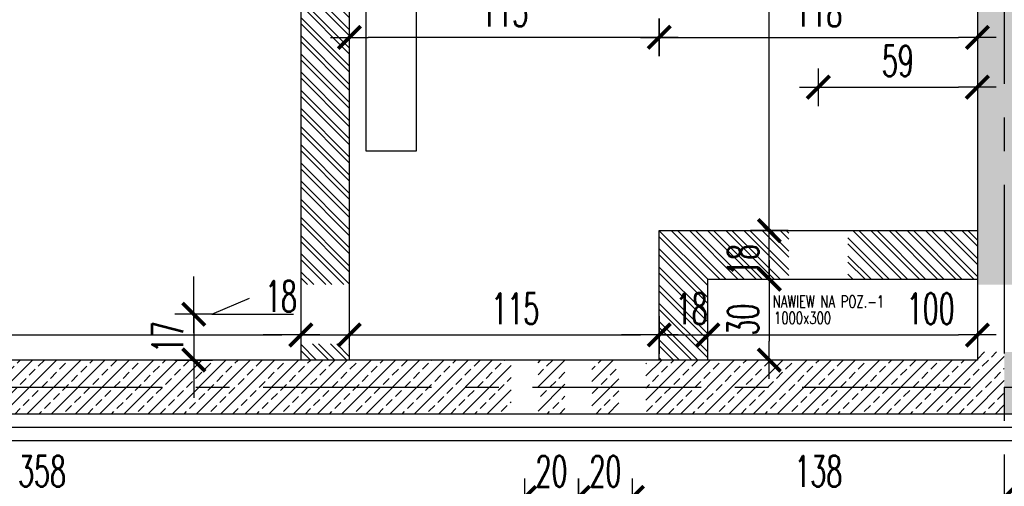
# Model space of a CAD drawing. Extents: x 41755 to 123924, y -112333 to 86187.
# Tile 168 of 256: x 100702 to 101067, y -17409 to -17236. Entities that reach past the tile are written whole.
import ezdxf

# ---------------------------------------------------------------- set-up
doc = ezdxf.new("R2010")
doc.units = 0
doc.header["$LTSCALE"] = 50
doc.linetypes.add('CENTER', pattern=[2, 1.25, -0.25, 0.25, -0.25])
doc.layers.get('0').update_dxf_attribs({"color": 101, "linetype": 'CONTINUOUS'})
doc.layers.add('0-pomoc', color=21, linetype='CONTINUOUS', plot=False)
for name, color, linetype in [('Ins-went', 141, 'CONTINUOUS'), ('Os-osie glowne', 1, 'CENTER'), ('Sc-beton', 7, 'CONTINUOUS'), ('Sc-beton-hatch', 86, 'CONTINUOUS'), ('Sc-cegla pustak', 42, 'CONTINUOUS'), ('Sc-cegla pustak-hatch', 8, 'CONTINUOUS'), ('Sc-izolacja term-styropian', 151, 'STYROPIAN-KA'), ('Wym-wew', 8, 'CONTINUOUS')]:
    doc.layers.add(name, color=color, linetype=linetype)
doc.styles.add('KA wymiar', font='romans.shx', dxfattribs={"width": 0.6})
doc.styles.add('ROMANS', font='romans', dxfattribs={"width": 0.85})
doc.linetypes.add('STYROPIAN-KA', pattern='A,0.0001,-0.1,[135,ltypeshp.shx,S=0.1,R=0,X=-0.1,Y=0],0,[135,ltypeshp.shx,S=0.1,R=180,X=0.1,Y=0],-0.1', length=0.2001)
doc.linetypes.add('ZIGZAG', pattern='A,0.00254,-5.08,[131,ltypeshp.shx,S=5.08,R=0,X=-5.08,Y=0],-10.16,[131,ltypeshp.shx,S=5.08,R=180,X=5.08,Y=0],-5.08', length=20.32254)
doc.dimstyles.new('KA wymiar', dxfattribs={"dimscale": 50, "dimtxt": 0.23, "dimasz": 0.14, "dimexe": 0, "dimexo": 0, "dimgap": 0.08, "dimtad": 1, "dimdec": 1, "dimrnd": 0.5, "dimzin": 9, "dimdsep": 46, "dimtxsty": 'KA wymiar', "dimblk1": 'UKOS', "dimblk2": 'UKOS', "dimsah": 1, "dimcen": 0.2, "dimse1": 1, "dimse2": 1, "dimclrd": 256, "dimclre": 256, "dimclrt": 2, "dimadec": 0, "dimazin": 0, "dimtfac": 1, "dimtdec": 1, "dimtix": 1, "dimtmove": 2, "dimatfit": 3, "dimldrblk": 'DOT', "dimfxl": 0, "dimtolj": 1, "dimtzin": 9, "dimarcsym": 0})
pattern_1 = [(45, (48983.4185, 565.478), (-4.49012806, 4.49012806), []), (45, (48987.9087, 565.478), (-4.49012806, 4.49012806), [3.175, -1.5875])]
pattern_2 = [(135, (48983.4185, 565.478), (-3.36759605, -3.36759605), []), (135, (48983.4185, 567.723), (-3.36759605, -3.36759605), [])]

# ---------------------------------------------------------------- blocks, each defined once
blk = doc.blocks.new('UKOS')
at = {"color": 1}
blk.add_line((0, 1), (0, -1), dxfattribs=at)
at = {"color": 8}
blk.add_line((1, 0), (-1, 0), dxfattribs=at)
at = {"color": 1, "const_width": 0.2}
blk.add_lwpolyline([(0.599, 0.599), (-0.599, -0.599)], dxfattribs=at)
blk = doc.blocks.new('*D2653')
at = {"layer": 'Wym-wew', "lineweight": -2}
blk.add_line((100537.97, -17353.13), (100798.97, -17353.13), dxfattribs=at)
at = {"layer": 'Wym-wew', "lineweight": -2, "xscale": 7.000000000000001, "yscale": 7.000000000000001, "zscale": 7.000000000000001, "rotation": 180}
blk.add_blockref('UKOS', (100530.97, -17353.13), dxfattribs=at)
at = {"layer": 'Wym-wew', "lineweight": -2, "xscale": 7.000000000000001, "yscale": 7.000000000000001, "zscale": 7.000000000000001}
blk.add_blockref('UKOS', (100805.97, -17353.13), dxfattribs=at)
at = {"layer": 'Wym-wew', "color": 2, "insert": (100668.47, -17343.38), "char_height": 11.5, "attachment_point": 5, "style": 'KA wymiar'}
blk.add_mtext('\\A1;275', dxfattribs=at)
blk = doc.blocks.new('_Dot')
at = {"layer": '0-pomoc', "color": 0, "lineweight": -2}
blk.add_line((-0.5, 0), (-1, 0), dxfattribs=at)
at = {"layer": '0-pomoc', "color": 0, "const_width": 0.5}
blk.add_lwpolyline([(-0.25, 0, 1), (0.25, 0, 1)], format="xyb", close=True, dxfattribs=at)
blk = doc.blocks.new('_vxkdjhgkljhkgjhk')
for q in [(14.01, 6.02), (30.24, 0)]:
    blk.add_line((0, 0), q)
blk = doc.blocks.new('*D2820')
at = {"layer": 'Wym-wew', "lineweight": -2}
for p, q in [((100798.97, -17353.13), (100791.97, -17353.13)), ((100805.97, -17353.13), (100823.97, -17353.13)), ((100830.97, -17353.13), (100837.97, -17353.13))]:
    blk.add_line(p, q, dxfattribs=at)
at = {"layer": 'Wym-wew', "lineweight": -2, "xscale": 7.000000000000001, "yscale": 7.000000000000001, "zscale": 7.000000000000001}
blk.add_blockref('UKOS', (100805.97, -17353.13), dxfattribs=at)
at = {"layer": 'Wym-wew', "lineweight": -2, "xscale": 7.000000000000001, "yscale": 7.000000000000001, "zscale": 7.000000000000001, "rotation": 180}
blk.add_blockref('UKOS', (100823.97, -17353.13), dxfattribs=at)
at = {"layer": 'Wym-wew', "color": 2, "insert": (100798.62, -17338.75), "char_height": 11.5, "attachment_point": 5, "style": 'KA wymiar'}
blk.add_mtext('\\A1;18', dxfattribs=at)
blk = doc.blocks.new('*D2821')
at = {"layer": 'Wym-wew', "lineweight": -2}
blk.add_line((100830.97, -17353.13), (100931.97, -17353.13), dxfattribs=at)
at = {"layer": 'Wym-wew', "lineweight": -2, "xscale": 7.000000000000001, "yscale": 7.000000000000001, "zscale": 7.000000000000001, "rotation": 180}
blk.add_blockref('UKOS', (100823.97, -17353.13), dxfattribs=at)
at = {"layer": 'Wym-wew', "lineweight": -2, "xscale": 7.000000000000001, "yscale": 7.000000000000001, "zscale": 7.000000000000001}
blk.add_blockref('UKOS', (100938.97, -17353.13), dxfattribs=at)
at = {"layer": 'Wym-wew', "color": 2, "insert": (100885.56, -17343.38), "char_height": 11.5, "attachment_point": 5, "style": 'KA wymiar'}
blk.add_mtext('\\A1;115', dxfattribs=at)
blk = doc.blocks.new('*D2822')
at = {"layer": 'Wym-wew', "lineweight": -2}
for p, q in [((100931.97, -17353.13), (100924.97, -17353.13)), ((100938.97, -17353.13), (100956.97, -17353.13)), ((100963.97, -17353.13), (100970.97, -17353.13))]:
    blk.add_line(p, q, dxfattribs=at)
at = {"layer": 'Wym-wew', "lineweight": -2, "xscale": 7.000000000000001, "yscale": 7.000000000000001, "zscale": 7.000000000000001}
blk.add_blockref('UKOS', (100938.97, -17353.13), dxfattribs=at)
at = {"layer": 'Wym-wew', "lineweight": -2, "xscale": 7.000000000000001, "yscale": 7.000000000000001, "zscale": 7.000000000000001, "rotation": 180}
blk.add_blockref('UKOS', (100956.97, -17353.13), dxfattribs=at)
at = {"layer": 'Wym-wew', "color": 2, "insert": (100950.97, -17343.38), "char_height": 11.5, "attachment_point": 5, "style": 'KA wymiar'}
blk.add_mtext('\\A1;18', dxfattribs=at)
blk = doc.blocks.new('*D2823')
at = {"layer": 'Wym-wew', "lineweight": -2}
blk.add_line((100963.97, -17353.13), (101049.97, -17353.13), dxfattribs=at)
at = {"layer": 'Wym-wew', "lineweight": -2, "xscale": 7.000000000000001, "yscale": 7.000000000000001, "zscale": 7.000000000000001, "rotation": 180}
blk.add_blockref('UKOS', (100956.97, -17353.13), dxfattribs=at)
at = {"layer": 'Wym-wew', "lineweight": -2, "xscale": 7.000000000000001, "yscale": 7.000000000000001, "zscale": 7.000000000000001}
blk.add_blockref('UKOS', (101056.97, -17353.13), dxfattribs=at)
at = {"layer": 'Wym-wew', "color": 2, "insert": (101039.65, -17343.38), "char_height": 11.5, "attachment_point": 5, "style": 'KA wymiar'}
blk.add_mtext('\\A1;100', dxfattribs=at)
blk = doc.blocks.new('*D2824')
at = {"layer": 'Wym-wew', "lineweight": -2}
blk.add_line((100931.97, -17242.76), (100830.97, -17242.76), dxfattribs=at)
at = {"layer": 'Wym-wew', "lineweight": -2, "xscale": 7.000000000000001, "yscale": 7.000000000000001, "zscale": 7.000000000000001, "rotation": 180}
blk.add_blockref('UKOS', (100823.97, -17242.76), dxfattribs=at)
at = {"layer": 'Wym-wew', "lineweight": -2, "xscale": 7.000000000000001, "yscale": 7.000000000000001, "zscale": 7.000000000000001}
blk.add_blockref('UKOS', (100938.97, -17242.76), dxfattribs=at)
at = {"layer": 'Wym-wew', "color": 2, "insert": (100881.47, -17233.01), "char_height": 11.5, "attachment_point": 5, "style": 'KA wymiar'}
blk.add_mtext('\\A1;115', dxfattribs=at)
blk = doc.blocks.new('*D2825')
at = {"layer": 'Wym-wew', "lineweight": -2}
for p, q in [((100979.78, -17307.44), (100979.78, -17300.44)), ((100979.78, -17332.44), (100979.78, -17314.44)), ((100979.78, -17339.44), (100979.78, -17346.44))]:
    blk.add_line(p, q, dxfattribs=at)
at = {"layer": 'Wym-wew', "lineweight": -2, "xscale": 7.000000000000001, "yscale": 7.000000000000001, "zscale": 7.000000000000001}
for p, rotation in [((100979.78, -17314.44), 270), ((100979.78, -17332.44), 90)]:
    blk.add_blockref('UKOS', p, dxfattribs=dict(at, rotation=rotation))
at = {"layer": 'Wym-wew', "color": 2, "insert": (100970.03, -17325.32), "char_height": 11.5, "attachment_point": 5, "rotation": 90, "style": 'KA wymiar'}
blk.add_mtext('\\A1;18', dxfattribs=at)
blk = doc.blocks.new('*D2826')
at = {"layer": 'Wym-wew', "lineweight": -2}
blk.add_line((100945.97, -17242.76), (101049.97, -17242.76), dxfattribs=at)
at = {"layer": 'Wym-wew', "lineweight": -2, "xscale": 7.000000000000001, "yscale": 7.000000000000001, "zscale": 7.000000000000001, "rotation": 180}
blk.add_blockref('UKOS', (100938.97, -17242.76), dxfattribs=at)
at = {"layer": 'Wym-wew', "lineweight": -2, "xscale": 7.000000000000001, "yscale": 7.000000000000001, "zscale": 7.000000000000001}
blk.add_blockref('UKOS', (101056.97, -17242.76), dxfattribs=at)
at = {"layer": 'Wym-wew', "color": 2, "insert": (100997.97, -17233.01), "char_height": 11.5, "attachment_point": 5, "style": 'KA wymiar'}
blk.add_mtext('\\A1;118', dxfattribs=at)
blk = doc.blocks.new('*D2827')
at = {"layer": 'Wym-wew', "lineweight": -2}
for p, q in [((100766.26, -17338.44), (100766.26, -17331.44)), ((100766.26, -17345.44), (100766.26, -17362.44)), ((100766.26, -17369.44), (100766.26, -17376.44))]:
    blk.add_line(p, q, dxfattribs=at)
at = {"layer": 'Wym-wew', "lineweight": -2, "xscale": 7.000000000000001, "yscale": 7.000000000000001, "zscale": 7.000000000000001}
for p, rotation in [((100766.26, -17345.44), 270), ((100766.26, -17362.44), 90)]:
    blk.add_blockref('UKOS', p, dxfattribs=dict(at, rotation=rotation))
at = {"layer": 'Wym-wew', "color": 2, "insert": (100756.51, -17353.94), "char_height": 11.5, "attachment_point": 5, "rotation": 90, "style": 'KA wymiar'}
blk.add_mtext('\\A1;17', dxfattribs=at)
blk = doc.blocks.new('*D2828')
at = {"layer": 'Wym-wew', "lineweight": -2}
blk.add_line((100979.78, -17307.44), (100979.78, -17083.44), dxfattribs=at)
at = {"layer": 'Wym-wew', "lineweight": -2, "xscale": 7.000000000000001, "yscale": 7.000000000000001, "zscale": 7.000000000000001}
for p, rotation in [((100979.78, -17076.44), 90), ((100979.78, -17314.44), 270)]:
    blk.add_blockref('UKOS', p, dxfattribs=dict(at, rotation=rotation))
at = {"layer": 'Wym-wew', "color": 2, "insert": (100970.03, -17195.44), "char_height": 11.5, "attachment_point": 5, "rotation": 90, "style": 'KA wymiar'}
blk.add_mtext('\\A1;238', dxfattribs=at)
blk = doc.blocks.new('*D2831')
at = {"layer": 'Wym-wew', "lineweight": -2}
blk.add_line((100979.78, -17339.44), (100979.78, -17355.44), dxfattribs=at)
at = {"layer": 'Wym-wew', "lineweight": -2, "xscale": 7.000000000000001, "yscale": 7.000000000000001, "zscale": 7.000000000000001}
for p, rotation in [((100979.78, -17332.44), 90), ((100979.78, -17362.44), 270)]:
    blk.add_blockref('UKOS', p, dxfattribs=dict(at, rotation=rotation))
at = {"layer": 'Wym-wew', "color": 2, "insert": (100970.03, -17347.44), "char_height": 11.5, "attachment_point": 5, "rotation": 90, "style": 'KA wymiar'}
blk.add_mtext('\\A1;30', dxfattribs=at)
blk = doc.blocks.new('*D2833')
at = {"layer": 'Wym-wew', "lineweight": -2}
blk.add_line((101004.97, -17261.26), (101049.97, -17261.26), dxfattribs=at)
at = {"layer": 'Wym-wew', "lineweight": -2, "xscale": 7.000000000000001, "yscale": 7.000000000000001, "zscale": 7.000000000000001, "rotation": 180}
blk.add_blockref('UKOS', (100997.97, -17261.26), dxfattribs=at)
at = {"layer": 'Wym-wew', "lineweight": -2, "xscale": 7.000000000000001, "yscale": 7.000000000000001, "zscale": 7.000000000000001}
blk.add_blockref('UKOS', (101056.97, -17261.26), dxfattribs=at)
at = {"layer": 'Wym-wew', "color": 2, "insert": (101027.47, -17251.51), "char_height": 11.5, "attachment_point": 5, "style": 'KA wymiar'}
blk.add_mtext('\\A1;59', dxfattribs=at)
blk = doc.blocks.new('*D2842')
at = {"layer": 'Wym-wew', "lineweight": -2}
blk.add_line((100537.97, -17413.4), (100881.97, -17413.4), dxfattribs=at)
at = {"layer": 'Wym-wew', "lineweight": -2, "xscale": 7.000000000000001, "yscale": 7.000000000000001, "zscale": 7.000000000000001, "rotation": 180}
blk.add_blockref('UKOS', (100530.97, -17413.4), dxfattribs=at)
at = {"layer": 'Wym-wew', "lineweight": -2, "xscale": 7.000000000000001, "yscale": 7.000000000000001, "zscale": 7.000000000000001}
blk.add_blockref('UKOS', (100888.97, -17413.4), dxfattribs=at)
at = {"layer": 'Wym-wew', "color": 2, "insert": (100709.97, -17403.65), "char_height": 11.5, "attachment_point": 5, "style": 'KA wymiar'}
blk.add_mtext('\\A1;358', dxfattribs=at)
blk = doc.blocks.new('*D2843')
at = {"layer": 'Wym-wew', "lineweight": -2}
for p, q in [((100881.97, -17413.4), (100874.97, -17413.4)), ((100888.97, -17413.4), (100908.97, -17413.4)), ((100915.97, -17413.4), (100922.97, -17413.4))]:
    blk.add_line(p, q, dxfattribs=at)
at = {"layer": 'Wym-wew', "lineweight": -2, "xscale": 7.000000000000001, "yscale": 7.000000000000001, "zscale": 7.000000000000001}
blk.add_blockref('UKOS', (100888.97, -17413.4), dxfattribs=at)
at = {"layer": 'Wym-wew', "lineweight": -2, "xscale": 7.000000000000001, "yscale": 7.000000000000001, "zscale": 7.000000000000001, "rotation": 180}
blk.add_blockref('UKOS', (100908.97, -17413.4), dxfattribs=at)
at = {"layer": 'Wym-wew', "color": 2, "insert": (100898.97, -17403.65), "char_height": 11.5, "attachment_point": 5, "style": 'KA wymiar'}
blk.add_mtext('\\A1;20', dxfattribs=at)
blk = doc.blocks.new('*D2844')
at = {"layer": 'Wym-wew', "lineweight": -2}
for p, q in [((100901.97, -17413.4), (100894.97, -17413.4)), ((100908.97, -17413.4), (100928.97, -17413.4)), ((100935.97, -17413.4), (100942.97, -17413.4))]:
    blk.add_line(p, q, dxfattribs=at)
at = {"layer": 'Wym-wew', "lineweight": -2, "xscale": 7.000000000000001, "yscale": 7.000000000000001, "zscale": 7.000000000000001}
blk.add_blockref('UKOS', (100908.97, -17413.4), dxfattribs=at)
at = {"layer": 'Wym-wew', "lineweight": -2, "xscale": 7.000000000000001, "yscale": 7.000000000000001, "zscale": 7.000000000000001, "rotation": 180}
blk.add_blockref('UKOS', (100928.97, -17413.4), dxfattribs=at)
at = {"layer": 'Wym-wew', "color": 2, "insert": (100918.97, -17403.65), "char_height": 11.5, "attachment_point": 5, "style": 'KA wymiar'}
blk.add_mtext('\\A1;20', dxfattribs=at)
blk = doc.blocks.new('*D2845')
at = {"layer": 'Wym-wew', "lineweight": -2}
blk.add_line((100935.97, -17413.4), (101059.97, -17413.4), dxfattribs=at)
at = {"layer": 'Wym-wew', "lineweight": -2, "xscale": 7.000000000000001, "yscale": 7.000000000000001, "zscale": 7.000000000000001, "rotation": 180}
blk.add_blockref('UKOS', (100928.97, -17413.4), dxfattribs=at)
at = {"layer": 'Wym-wew', "lineweight": -2, "xscale": 7.000000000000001, "yscale": 7.000000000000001, "zscale": 7.000000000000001}
blk.add_blockref('UKOS', (101066.97, -17413.4), dxfattribs=at)
at = {"layer": 'Wym-wew', "color": 2, "insert": (100997.97, -17403.65), "char_height": 11.5, "attachment_point": 5, "style": 'KA wymiar'}
blk.add_mtext('\\A1;138', dxfattribs=at)

msp = doc.modelspace()

# ---------------------------------------------------------------- hatches: boundary and pattern name
at = {"layer": 'Sc-beton-hatch'}
h = msp.add_hatch(dxfattribs=at)
h.set_pattern_fill('ANSI33', color=256, style=0)
h.set_pattern_definition(pattern_1)
h.paths.add_polyline_path([(101329.03, -17372.44), (101066.966, -17372.44), (101066.966, -17382.44), (101329.03, -17382.44)])
h.paths.add_polyline_path([(101329.03, -17362.44), (101076.966, -17362.44), (101076.966, -17359.44), (101066.966, -17359.44), (101066.966, -17372.44), (101329.03, -17372.44)])
h.paths.add_polyline_path([(101076.966, -17068.44), (101066.966, -17068.44), (101066.966, -17334.44), (101076.966, -17334.44)])
h.paths.add_polyline_path([(101066.966, -17068.44), (101056.966, -17068.44), (101056.966, -17334.44), (101066.966, -17334.44)])
h.paths.add_polyline_path([(101076.966, -17058.44), (101066.966, -17058.44), (101066.966, -17068.44), (101076.966, -17068.44)])
h.paths.add_polyline_path([(101066.966, -17058.44), (101056.966, -17058.44), (101056.966, -17068.44), (101066.966, -17068.44)])
h.paths.add_polyline_path([(101597.966, -17372.44), (101329.03, -17372.44), (101329.03, -17382.44), (101597.966, -17382.44)])
h.paths.add_polyline_path([(101597.966, -17362.44), (101329.03, -17362.44), (101329.03, -17372.44), (101597.966, -17372.44)])
h.paths.add_polyline_path([(101881.966, -17372.44), (101597.966, -17372.44), (101597.966, -17382.44), (101881.966, -17382.44)])
h.paths.add_polyline_path([(101881.966, -17362.44), (101597.966, -17362.44), (101597.966, -17372.44), (101881.966, -17372.44)])
h.paths.add_polyline_path([(102200.966, -17372.44), (101881.966, -17372.44), (101881.966, -17382.44), (102200.966, -17382.44)])
h.paths.add_polyline_path([(102200.966, -17362.44), (101881.966, -17362.44), (101881.966, -17372.44), (102200.966, -17372.44)])
h = msp.add_hatch(dxfattribs=at)
h.set_pattern_fill('ANSI33', color=256, style=0)
h.set_pattern_definition(pattern_1)
h.paths.add_polyline_path([(100883.966, -17382.44), (100883.966, -17372.44), (100634.274, -17372.44), (100634.274, -17382.44)])
h.paths.add_polyline_path([(100634.274, -17362.44), (100634.274, -17372.44), (100883.966, -17372.44), (100883.966, -17362.44)])
h.paths.add_polyline_path([(100903.966, -17382.44), (100903.966, -17372.44), (100893.966, -17372.44), (100893.966, -17382.44)])
h.paths.add_polyline_path([(100893.966, -17372.44), (100903.966, -17372.44), (100903.966, -17362.44), (100893.966, -17362.44)])
h.paths.add_polyline_path([(100913.966, -17372.44), (100923.966, -17372.44), (100923.966, -17362.44), (100913.966, -17362.44)])
h.paths.add_polyline_path([(100913.966, -17382.44), (100923.966, -17382.44), (100923.966, -17372.44), (100913.966, -17372.44)])
h.paths.add_polyline_path([(101066.966, -17382.44), (101066.966, -17372.44), (100933.966, -17372.44), (100933.966, -17382.44)])
h.paths.add_polyline_path([(101066.966, -17372.44), (101066.966, -17359.44), (101056.966, -17359.44), (101056.966, -17362.44), (100956.966, -17362.44), (100933.966, -17362.44), (100933.966, -17372.44)])
at = {"layer": 'Sc-cegla pustak-hatch'}
h = msp.add_hatch(dxfattribs=at)
h.set_pattern_fill('ANSI32', color=256, scale=0.5, angle=90, style=0)
h.set_pattern_definition(pattern_2)
h.paths.add_polyline_path([(100882.966, -17068.44), (100862.966, -17068.44), (100862.966, -17076.44), (100882.966, -17076.44)])
h.paths.add_polyline_path([(100882.966, -17058.44), (100862.966, -17058.44), (100862.966, -17068.44), (100882.966, -17068.44)])
h.paths.add_polyline_path([(100846.966, -17058.44), (100833.966, -17058.44), (100833.966, -17058.928), (100808.966, -17058.928), (100808.966, -17058.44), (100790.966, -17058.44), (100790.966, -17068.44), (100846.966, -17068.44)])
h.paths.add_polyline_path([(100846.966, -17068.44), (100790.966, -17068.44), (100790.966, -17076.44), (100805.966, -17076.44), (100805.966, -17334.44), (100823.966, -17334.44), (100823.966, -17076.44), (100831.966, -17076.44), (100846.966, -17076.44)])
h.paths.add_polyline_path([(100774.966, -17068.44), (100755.966, -17068.44), (100755.966, -17076.44), (100774.966, -17076.44)])
h.paths.add_polyline_path([(100774.966, -17058.44), (100755.966, -17058.44), (100755.966, -17068.44), (100774.966, -17068.44)])
h.paths.add_polyline_path([(100823.966, -17356.44), (100805.966, -17356.44), (100805.966, -17362.44), (100823.966, -17362.44)])
h.paths.add_polyline_path([(100806.998, -17206.235), (100822.934, -17206.235), (100822.934, -17223.485), (100806.998, -17223.485)], flags=24)
h = msp.add_hatch(dxfattribs=at)
h.set_pattern_fill('ANSI32', color=256, scale=0.5, angle=90, style=0)
h.set_pattern_definition(pattern_2)
h.paths.add_polyline_path([(101008.966, -17314.44), (101008.966, -17332.44), (101056.966, -17332.44), (101056.966, -17314.44)])
h.paths.add_polyline_path([(100986.966, -17314.44), (100958.91, -17314.44), (100959.019, -17332.44), (100986.966, -17332.44)])
h.paths.add_polyline_path([(100938.966, -17362.44), (100956.966, -17362.44), (100956.966, -17332.44), (100959.019, -17332.44), (100958.91, -17314.44), (100938.966, -17314.44)])
h.paths.add_polyline_path([(100961.404, -17333.286), (100961.404, -17317.35), (100978.654, -17317.35), (100978.654, -17333.286)], flags=9)
h.paths.add_polyline_path([(100924.896, -17334.76), (100940.832, -17334.76), (100940.832, -17352.01), (100924.896, -17352.01)], flags=9)
h.paths.add_polyline_path([(100942.997, -17334.76), (100958.933, -17334.76), (100958.933, -17352.01), (100942.997, -17352.01)], flags=24)

# ---------------------------------------------------------------- linework, layer by layer
at = {"layer": 'Ins-went'}
for p, q in [((100830.133, -17204.805), (100830.133, -17284.805)), ((100848.833, -17284.805), (100848.833, -17204.805)), ((100830.133, -17284.805), (100848.833, -17284.805))]:
    msp.add_line(p, q, dxfattribs=at)
at = {"layer": 'Os-osie glowne'}
for points in [[(101066.966, -15997.44), (101066.966, -17560.331)], [(99691.966, -17372.44), (102917.643, -17372.44)]]:
    msp.add_lwpolyline(points, dxfattribs=at)
at = {"layer": 'Sc-beton'}
msp.add_line((102200.966, -17382.44), (99906.966, -17382.44), dxfattribs=at)
for points in [[(101056.966, -17058.44), (101056.966, -17362.44)], [(101056.966, -17362.44), (100530.966, -17362.44)]]:
    msp.add_lwpolyline(points, dxfattribs=at)
at = {"layer": 'Sc-cegla pustak'}
for points in [[(100805.966, -17076.44), (100805.966, -17362.44)], [(100823.966, -17076.44), (100823.966, -17362.44)], [(100938.966, -17362.44), (100938.966, -17314.44), (101056.966, -17314.44)], [(100956.966, -17362.44), (100956.966, -17332.44), (101056.966, -17332.44)]]:
    msp.add_lwpolyline(points, dxfattribs=at)
at = {"layer": 'Sc-izolacja term-styropian', "linetype": 'ZIGZAG', "ltscale": 0.018}
msp.add_line((102200.966, -17387.44), (99901.966, -17387.44), dxfattribs=at)
at = {"layer": 'Sc-izolacja term-styropian', "linetype": 'ByBlock'}
msp.add_line((102200.966, -17392.44), (99896.966, -17392.44), dxfattribs=at)

# ---------------------------------------------------------------- block references
at = {"layer": 'Ins-went'}
msp.add_blockref('_vxkdjhgkljhkgjhk', (100772.978, -17345.44), dxfattribs=at)

# ---------------------------------------------------------------- texts
at = {"layer": 'Ins-went', "linetype": 'ByBlock', "ltscale": 0.5, "style": 'ROMANS', "width": 0.7}
for s, p in [(' NAWIEW NA POZ.-1', (100978.894, -17342.975, 0)), ('1000x300', (100981.514, -17349.036, 0))]:
    msp.add_text(s, height=4.5, dxfattribs=at).set_placement(p)

# ---------------------------------------------------------------- dimensions: what is measured, and where the dimension line sits
at = {"layer": 'Wym-wew'}
for base, p1, p2, picture, middle in [((100979.779, -17076.44), (100989.354, -17314.44), (101013.516, -17076.44), '*D2828', (100970.029, -17195.44)), ((100979.779, -17362.44), (100989.354, -17332.44), (101056.966, -17362.44), '*D2831', (100970.029, -17347.44)), ((100766.264, -17362.44), (100820.621, -17345.44), (100820.621, -17362.44), '*D2827', (100756.514, -17353.94))]:
    dim = msp.add_linear_dim(base=base, p1=p1, p2=p2, angle=90, dimstyle='KA wymiar', override={"dimscale": 100, "dimtxt": 0.115, "dimasz": 0.07, "dimgap": 0.04, "dimdec": 2, "dimpost": '\\X', "dimtdec": 2}, dxfattribs=at)
    dim.commit()
    dim.dimension.update_dxf_attribs({"geometry": picture, "text_midpoint": middle})
for base, p1, p2, picture, middle in [((100823.966, -17242.763), (100938.966, -17228.274), (100823.966, -17228.274), '*D2824', (100881.466, -17233.013)), ((101056.966, -17242.763), (100938.966, -17228.274), (101056.966, -17269.001), '*D2826', (100997.966, -17233.013)), ((101056.966, -17261.257), (100997.966, -17278.824), (101056.966, -17278.824), '*D2833', (101027.466, -17251.507)), ((100805.966, -17353.135), (100530.966, -17300.457), (100805.966, -17300.457), '*D2653', (100668.466, -17343.385)), ((100888.966, -17413.405), (100530.966, -17362.44), (100888.966, -17372.44), '*D2842', (100709.966, -17403.655)), ((100908.966, -17413.405), (100888.966, -17372.44), (100908.966, -17372.44), '*D2843', (100898.966, -17403.655)), ((100928.966, -17413.405), (100908.966, -17372.44), (100928.966, -17372.44), '*D2844', (100918.966, -17403.655)), ((101066.966, -17413.405), (100928.966, -17372.44), (101066.966, -17560.331), '*D2845', (100997.966, -17403.655))]:
    dim = msp.add_linear_dim(base=base, p1=p1, p2=p2, dimstyle='KA wymiar', override={"dimscale": 100, "dimtxt": 0.115, "dimasz": 0.07, "dimgap": 0.04, "dimdec": 2, "dimpost": '\\X', "dimtdec": 2}, dxfattribs=at)
    dim.commit()
    dim.dimension.update_dxf_attribs({"geometry": picture, "text_midpoint": middle})
for base, p1, p2, picture, middle in [((100823.966, -17353.135), (100805.966, -17300.457), (100823.966, -17362.44), '*D2820', (100798.619, -17338.751)), ((100956.966, -17353.135), (100938.966, -17362.44), (100956.966, -17332.44), '*D2822', (100950.965, -17343.385)), ((101056.966, -17353.135), (100956.966, -17332.44), (101056.966, -17332.44), '*D2823', (101039.647, -17343.385)), ((100938.966, -17353.135), (100823.966, -17362.44), (100938.966, -17360.135), '*D2821', (100885.556, -17343.385))]:
    dim = msp.add_linear_dim(base=base, p1=p1, p2=p2, dimstyle='KA wymiar', override={"dimscale": 100, "dimtxt": 0.115, "dimasz": 0.07, "dimgap": 0.04, "dimdec": 2, "dimpost": '\\X', "dimtdec": 2}, dxfattribs=at)
    dim.commit()
    dim.dimension.update_dxf_attribs({"geometry": picture, "text_midpoint": middle, "dimtype": 160})
dim = msp.add_linear_dim(base=(100979.779, -17314.44), p1=(100989.354, -17332.44), p2=(100989.354, -17314.44), angle=90, dimstyle='KA wymiar', override={"dimscale": 100, "dimtxt": 0.115, "dimasz": 0.07, "dimgap": 0.04, "dimdec": 2, "dimpost": '\\X', "dimtdec": 2}, dxfattribs=at)
dim.commit()
dim.dimension.update_dxf_attribs({"geometry": '*D2825', "text_midpoint": (100970.029, -17325.318), "dimtype": 160})

doc.saveas('drawing.dxf')
